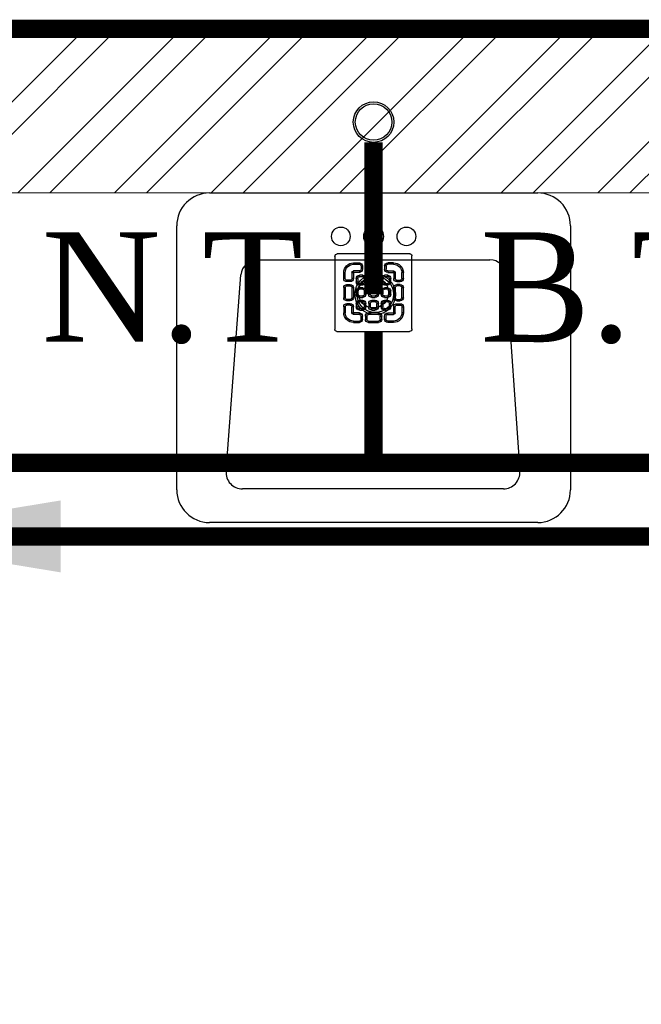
# Model space of a CAD drawing. Header units: inches. Extents: x 119662 to 158499, y 12149 to 20675.
# Tile 58 of 97: x 122195 to 122229, y 19615 to 19669. Entities that reach past the tile are written whole.
import ezdxf

# ---------------------------------------------------------------- set-up
doc = ezdxf.new("R2010")
doc.units = ezdxf.units.IN
doc.header["$MEASUREMENT"] = 0
for name, color, linetype, lineweight in [('00-GRIDTEXT', 1, 'Continuous', 13), ('FLOOR RAISE', 4, 'Continuous', 5), ('KIT TEXT.', 5, 'Continuous', 5), ('PD_BRICK WALL_115', 134, 'Continuous', 30), ('PD_FIXTURE', 21, 'Continuous', 25), ('PD_HATCH', 45, 'Continuous', 9), ('PP- 50DIA Soil Waste Sewer pipe', 54, 'Continuous', 25), ('PP- 75DIA Soil Waste Sewer pipe', 90, 'Continuous', 9), ('PP-Soil Pipe', 1, 'Continuous', 25), ('PP-TEXT', 7, 'Continuous', 40), ('PP-WWP', 3, 'Continuous', 25)]:
    doc.layers.add(name, color=color, linetype=linetype, lineweight=lineweight)
doc.styles.add('Arial', font='GOTHIC.TTF')
doc.styles.add('ISO', font='isocp.shx', dxfattribs={"height": 250})
doc.styles.get("Standard").update_dxf_attribs({"font": 'times.ttf', "height": 4})
doc.dimstyles.new('ISO-10', dxfattribs={"dimtxt": 6, "dimasz": 0.5, "dimexe": 1.25, "dimexo": 0.625, "dimtad": 1, "dimtoh": 1, "dimdec": 1, "dimlunit": 4, "dimtxsty": 'Standard', "dimblk": 'ARCHTICK', "dimcen": 2.5, "dimclrt": 3, "dimadec": 0, "dimazin": 0, "dimtfac": 1, "dimtdec": 1, "dimtmove": 1, "dimatfit": 3, "dimfxl": 1, "dimarcsym": 0})

# ---------------------------------------------------------------- blocks, each defined once
blk = doc.blocks.new('A$C6E471120')
at = {"layer": 'KIT TEXT.', "color": 251, "insert": (-5067.772105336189, -328.0922235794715, 488.6049877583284), "char_height": 60.17529562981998, "width": 1050.283938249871, "attachment_point": 7, "style": 'ISO'}
blk.add_mtext('\\pi300.49;{\\Fromans|c0;\\W0.8;WORK TABLE}', dxfattribs=at)
blk = doc.blocks.new('LV')
at = {"color": 8}
for p, q in [((-254.0401739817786, 510.1021831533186), (254.0401739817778, 510.1021831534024)), ((-304.8401739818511, 50.80000000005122), (-304.8401739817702, 459.3021831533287)), ((-201.0144701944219, 458.0358644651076), (203.0815871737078, 458.0358644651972)), ((304.840173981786, 459.3021831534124), (304.8401739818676, 50.79999999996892)), ((-205.3310171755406, 127.0031444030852), (-226.34620448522, 430.7748868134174)), ((228.4004074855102, 430.6067419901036), (205.474748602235, 126.8349995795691)), ((180.1559282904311, 103.4641220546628), (-179.9992828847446, 103.4641220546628)), ((254.0401739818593, -4.11546e-11), (-254.0401739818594, 4.11546e-11))]:
    blk.add_line(p, q, dxfattribs=at)
for centre, radius in [((0.3542386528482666, 154.2893231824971), 23.5787407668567), ((-50.8000000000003, 67.18562783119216), 14.42670316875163), ((-2.274e-13, 67.18562783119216), 15.31096988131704), ((50.79999999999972, 67.18562783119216), 14.42670316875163)]:
    blk.add_circle(centre, radius, dxfattribs=at)
for centre, radius, start, end in [((-254.0401739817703, 459.3021831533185), 50.8, 90.00000000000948, 179.9999999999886), ((254.040173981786, 459.3021831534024), 50.8, 1.15136e-11, 90.0000000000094), ((-201.0144701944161, 432.6358644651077), 25.4, 90.0000000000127, 184.201645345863), ((203.0815871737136, 432.6358644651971), 25.4, 355.4179460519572, 90.00000000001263), ((-179.9992828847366, 128.8641220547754), 25.4, 184.2016453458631, 269.9999999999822), ((180.1559282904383, 128.8641220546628), 25.4, 269.9999999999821, 355.4179460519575), ((-254.0401739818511, 50.80000000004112), 50.8, 179.9999999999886, 269.9999999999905), ((254.0401739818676, 50.7999999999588), 50.8, 269.9999999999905, 1.14754e-11)]:
    blk.add_arc(centre, radius, start, end, dxfattribs=at)
blk = doc.blocks.new('FIRST FLOOR')
at = {"layer": 'PD_HATCH', "lineweight": 5}
h = blk.add_hatch(dxfattribs=at)
h.set_pattern_fill('ANSI32', color=251, scale=10)
h.set_pattern_definition([(45, (138679.5072074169, 18754.50410332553), (-2.651650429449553, 2.651650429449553), []), (45, (138681.2749743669, 18754.50410332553), (-2.651650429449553, 2.651650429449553), [])])
h.paths.add_polyline_path([(138682.6576681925, 18797.25361296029), (138673.6576681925, 18797.25361296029), (138673.6576681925, 18715.75361295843), (138682.6576681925, 18715.75361295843)])
h.paths.add_polyline_path([(139044.1576681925, 18649.7536129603), (138874.6576681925, 18649.7536129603), (138874.6576681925, 18640.7536129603), (139044.1576681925, 18640.7536129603)])
h.paths.add_polyline_path([(139228.6576681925, 18649.7536129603), (139059.1576681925, 18649.7536129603), (139059.1576681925, 18640.75361296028), (139228.6576681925, 18640.75361296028)])
h.paths.add_polyline_path([(138682.6576681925, 19513.75361296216), (138673.6576681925, 19513.75361296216), (138673.6576681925, 19432.25361296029), (138682.6576681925, 19432.25361296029)])
h.paths.add_polyline_path([(138682.6576681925, 19417.25361296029), (138673.6576681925, 19417.25361296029), (138673.6576681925, 19277.2536129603), (138682.6576681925, 19277.2536129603)])
h.paths.add_polyline_path([(138682.6576681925, 19262.2536129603), (138673.6576681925, 19262.2536129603), (138673.6576681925, 19122.2536129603), (138682.6576681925, 19122.2536129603)])
h.paths.add_polyline_path([(138682.6576681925, 19107.2536129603), (138673.6576681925, 19107.2536129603), (138673.6576681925, 18967.2536129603), (138682.6576681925, 18967.2536129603)])
h.paths.add_polyline_path([(138682.6576681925, 18952.2536129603), (138673.6576681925, 18952.2536129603), (138673.6576681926, 18812.25361296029), (138682.6576681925, 18812.25361296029)])
h.paths.add_polyline_path([(139774.6576681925, 19588.7536129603), (139608.1576681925, 19588.7536129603), (139608.1576681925, 19579.7536129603), (139774.6576681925, 19579.7536129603)])
h.paths.add_polyline_path([(139593.1576681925, 19588.7536129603), (139428.1576681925, 19588.7536129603), (139428.1576681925, 19579.7536129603), (139593.1576681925, 19579.7536129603)])
h.paths.add_polyline_path([(139413.1576681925, 19588.7536129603), (139243.6576681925, 19588.7536129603), (139243.6576681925, 19579.75361296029), (139413.1576681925, 19579.7536129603)])
h.paths.add_polyline_path([(139228.6576681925, 19588.7536129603), (139059.1576681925, 19588.7536129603), (139059.1576681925, 19579.75361296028), (139228.6576681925, 19579.75361296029)])
h.paths.add_polyline_path([(138859.6576681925, 19588.7536129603), (138748.6576681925, 19588.7536129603), (138748.6576681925, 19579.75361296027), (138859.6576681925, 19579.75361296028)])
h.paths.add_polyline_path([(138733.6576681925, 19588.7536129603), (138673.6576681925, 19588.7536129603), (138673.6576681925, 19528.75361296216), (138682.6576681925, 19528.75361296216), (138682.6576681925, 19579.75361296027), (138733.6576681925, 19579.75361296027)])
h.paths.add_polyline_path([(138682.6576681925, 18700.75361295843), (138673.6576681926, 18700.75361295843), (138673.6576681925, 18640.7536129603), (138733.6576681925, 18640.7536129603), (138733.6576681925, 18649.7536129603), (138682.6576681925, 18649.7536129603)])
h.paths.add_polyline_path([(138859.6576681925, 18649.7536129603), (138748.6576681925, 18649.7536129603), (138748.6576681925, 18640.7536129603), (138859.6576681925, 18640.7536129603)])
h.paths.add_polyline_path([(139268.4076681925, 18649.75361296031), (139243.6576681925, 18649.75361296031), (139243.6576681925, 18640.7536129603), (139268.4076681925, 18640.7536129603)])
h.paths.add_polyline_path([(139413.1576681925, 18649.7536129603), (139388.4076681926, 18649.75361296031), (139388.4076681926, 18640.7536129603), (139413.1576681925, 18640.7536129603)])
h.paths.add_polyline_path([(139450.6576681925, 18649.7536129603), (139428.1576681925, 18649.7536129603), (139428.1576681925, 18640.75361296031), (139450.6576681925, 18640.75361296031)])
h.paths.add_polyline_path([(139593.1576681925, 18649.75361296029), (139570.6576681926, 18649.7536129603), (139570.6576681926, 18640.75361296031), (139593.1576681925, 18640.75361296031)])
h.paths.add_polyline_path([(139630.6576681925, 18649.75361296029), (139608.1576681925, 18649.75361296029), (139608.1576681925, 18640.75361296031), (139630.6576681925, 18640.7536129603)])
h.paths.add_polyline_path([(139774.6576681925, 18649.7536129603), (139750.6576681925, 18649.75361296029), (139750.6576681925, 18640.7536129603), (139774.6576681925, 18640.7536129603)])
h.paths.add_polyline_path([(139789.6576681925, 18658.75361296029), (139780.6576681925, 18658.75361296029)])
h.paths.add_polyline_path([(139789.6576681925, 18797.25361296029), (139780.6576681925, 18797.25361296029), (139780.6576681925, 18658.75361296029), (139789.6576681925, 18658.75361296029)])
h.paths.add_polyline_path([(139789.6576681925, 18952.2536129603), (139780.6576681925, 18952.2536129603), (139780.6576681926, 18812.2536129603), (139789.6576681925, 18812.25361296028)])
h.paths.add_polyline_path([(139789.6576681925, 19262.25361296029), (139780.6576681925, 19262.25361296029), (139780.6576681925, 18967.2536129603), (139789.6576681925, 18967.25361296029)])
h.paths.add_polyline_path([(139789.6576681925, 19570.7536129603), (139780.6576681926, 19570.7536129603), (139780.6576681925, 19432.25361296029), (139789.6576681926, 19432.25361296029)])
h.paths.add_polyline_path([(139771.6576681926, 19429.25361296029), (139666.6576681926, 19429.25361296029), (139666.6576681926, 19420.25361296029), (139771.6576681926, 19420.25361296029)])
h.paths.add_polyline_path([(139666.6576681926, 19417.25361296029), (139657.6576681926, 19417.25361296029), (139657.6576681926, 19339.25361296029), (139666.6576681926, 19339.25361296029)])
h.paths.add_polyline_path([(139657.6576681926, 19429.25361296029), (139585.6576681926, 19429.25361296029), (139585.6576681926, 19420.25361296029), (139657.6576681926, 19420.25361296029)])
h.paths.add_polyline_path([(139585.6576681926, 19417.25361296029), (139576.6576681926, 19417.25361296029), (139576.6576681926, 19339.25361296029), (139585.6576681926, 19339.25361296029)])
h.paths.add_polyline_path([(139576.6576681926, 19429.25361296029), (139495.6576681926, 19429.25361296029), (139495.6576681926, 19327.25361296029), (139522.6576681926, 19327.2536129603), (139522.6576681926, 19336.25361296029), (139504.6576681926, 19336.25361296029), (139504.6576681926, 19420.25361296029), (139576.6576681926, 19420.25361296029)])
h.paths.add_polyline_path([(139576.6576681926, 19336.25361296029), (139558.6576681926, 19336.25361296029), (139558.6576681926, 19327.2536129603), (139576.6576681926, 19327.2536129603)], flags=17)
h.paths.add_polyline_path([(139603.6576681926, 19336.25361296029), (139585.6576681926, 19336.25361296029), (139585.6576681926, 19327.25361296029), (139603.6576681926, 19327.2536129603)])
h.paths.add_polyline_path([(139657.6576681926, 19336.25361296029), (139639.6576681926, 19336.25361296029), (139639.6576681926, 19327.2536129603), (139657.6576681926, 19327.2536129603)])
h.paths.add_polyline_path([(139666.6576681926, 19327.25361296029), (139657.6576681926, 19327.25361296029), (139657.6576681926, 19264.25361296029), (139666.6576681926, 19264.25361296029)])
h.paths.add_polyline_path([(139789.6576681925, 19278.2536129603), (139780.6576681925, 19278.2536129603), (139780.6576681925, 19277.25361296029), (139789.6576681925, 19277.25361296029)])
h.paths.add_polyline_path([(139789.6576681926, 19417.25361296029), (139780.6576681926, 19417.25361296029), (139780.6576681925, 19398.2536129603), (139789.6576681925, 19398.2536129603)])
h.paths.add_polyline_path([(138911.4076681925, 19579.75361296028), (138911.4076681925, 19588.7536129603), (138874.6576681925, 19588.7536129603), (138874.6576681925, 19579.75361296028)])
h.paths.add_polyline_path([(139007.4076681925, 19588.7536129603), (139007.4076681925, 19579.75361296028), (139044.1576681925, 19579.75361296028), (139044.1576681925, 19588.7536129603)])
at = {"layer": 'PD_BRICK WALL_115', "color": 251, "lineweight": 5}
for p, q in [((139789.6576681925, 19588.7536129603), (139007.4076681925, 19588.7536129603)), ((139593.1576681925, 19579.7536129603), (139428.1576681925, 19579.7536129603))]:
    blk.add_line(p, q, dxfattribs=at)
at = {"layer": '00-GRIDTEXT', "color": 8, "xscale": 0.03937007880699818, "yscale": 0.03937007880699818, "zscale": 0.03937007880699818}
blk.add_blockref('A$C6E471120', (139249.657668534, 19579.75418360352), dxfattribs=at)
at = {"layer": 'PD_FIXTURE', "color": 251, "ltscale": 12, "xscale": 0.03542840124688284, "yscale": 0.03542840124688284, "zscale": 0.03542840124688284, "rotation": 180}
blk.add_blockref('LV', (139515.4720773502, 19579.75361296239), dxfattribs=at)
blk = doc.blocks.new('PP-GRATING')
at = {"linetype": 'Continuous'}
for p, q in [((-53.13747282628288, -49.44342391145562), (-53.13747282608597, 49.44342391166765)), ((-49.72758152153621, 52.85331521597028), (49.72758152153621, 52.85331521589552)), ((-27.56328804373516, 40.69137005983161), (-27.56328804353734, 38.6454352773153)), ((-19.60687500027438, 40.69137005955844), (-27.56328705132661, 40.69137005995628)), ((-19.60687500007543, 38.6454352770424), (-19.60687500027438, 40.69137005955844)), ((-7.103939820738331, 38.64543329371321), (-7.103939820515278, 40.69136807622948)), ((-7.103940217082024, 40.6913679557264), (6.535625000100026, 40.6913679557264)), ((6.535625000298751, 40.6913680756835), (6.535625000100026, 38.64543329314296)), ((19.03855978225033, 40.69137005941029), (26.99497183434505, 40.69137005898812)), ((19.03855978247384, 38.64543527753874), (19.03855978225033, 40.69137005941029)), ((26.99497282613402, 40.69137005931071), (26.99497282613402, 38.64543527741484)), ((52.56915760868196, 50.01173912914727), (52.5691576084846, -48.87510869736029)), ((-38.92959239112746, 27.27913092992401), (-40.9755271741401, 27.27913092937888)), ((-40.9755271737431, 27.27913152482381), (-40.9755271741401, 19.32271800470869)), ((-38.92959239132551, 27.2791315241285), (-38.92959239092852, 19.32271800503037)), ((-29.83654891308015, 19.32271788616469), (-29.83654891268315, 27.27913104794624)), ((-27.79061413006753, 27.27913104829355), (-29.83654891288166, 27.27913092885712)), ((-27.79061413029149, 19.32271788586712), (-27.79061413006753, 27.27913104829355)), ((-19.60687500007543, 38.6454352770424), (-27.56328705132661, 38.6454352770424)), ((-27.56328804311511, 29.55239179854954), (-27.56328804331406, 27.5064570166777)), ((-27.56328804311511, 29.55239179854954), (-19.60687539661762, 29.55239179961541)), ((-27.56328804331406, 27.5064570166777), (-19.60687539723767, 27.50645701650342)), ((-19.60687539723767, 27.50645701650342), (-19.60687539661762, 29.55239179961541)), ((-17.3336141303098, 31.82565266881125), (-17.33361413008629, 36.37217436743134)), ((-15.28767934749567, 36.37217433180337), (-17.3336141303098, 36.37217433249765)), ((-17.3336141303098, 31.82565266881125), (-15.2876793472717, 31.82565266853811)), ((-15.2876793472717, 31.82565266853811), (-15.28767934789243, 36.37217436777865)), ((-11.42313586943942, 36.37217242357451), (-11.42313586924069, 31.8256507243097)), ((-9.377201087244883, 36.37217242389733), (-11.42313586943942, 36.37217242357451)), ((-11.42313586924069, 31.82565076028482), (-9.377201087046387, 31.82565072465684)), ((-9.377201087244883, 36.37217242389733), (-9.377201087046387, 31.82565072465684)), ((-7.103940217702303, 38.64543317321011), (6.535625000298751, 38.64543317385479)), ((-7.103940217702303, 29.55238981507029), (6.535625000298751, 29.55238981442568)), ((-7.103940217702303, 29.55238981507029), (-7.103940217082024, 27.50645503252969)), ((-7.103940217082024, 27.50645503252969), (6.535625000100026, 27.50645503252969)), ((6.535625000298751, 29.55238981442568), (6.535625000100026, 27.50645503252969)), ((8.808885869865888, 31.82565068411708), (8.808885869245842, 36.37217230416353)), ((10.85482065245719, 36.37217219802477), (8.808885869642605, 36.37217219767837)), ((8.808885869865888, 31.82565068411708), (10.85482065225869, 31.82565068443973)), ((10.85482065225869, 31.82565068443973), (10.85482065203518, 36.37217230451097)), ((14.71936413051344, 31.82565266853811), (14.71936413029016, 36.37217436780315)), ((14.71936413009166, 36.3721743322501), (16.76529891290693, 36.37217433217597)), ((16.76529891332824, 31.82565266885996), (14.71936413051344, 31.82565266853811)), ((16.76529891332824, 31.82565266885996), (16.76529891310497, 36.37217436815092)), ((19.03855978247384, 38.64543527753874), (26.99497183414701, 38.64543527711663)), ((26.99497282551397, 29.55239179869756), (19.03856017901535, 29.55239179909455)), ((19.03856017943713, 27.50645701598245), (19.03856017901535, 29.55239179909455)), ((26.99497282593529, 27.50645701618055), (19.03856017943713, 27.50645701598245)), ((26.99497282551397, 29.55239179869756), (26.99497282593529, 27.50645701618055)), ((27.22229891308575, 19.32271788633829), (27.22229891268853, 27.27913104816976)), ((27.22229891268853, 27.27913104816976), (29.26823369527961, 27.27913092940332)), ((29.26823369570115, 19.32271788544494), (29.2682336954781, 27.27913104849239)), ((38.36127717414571, 27.2791315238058), (38.36127717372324, 19.3227180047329)), ((38.36127717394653, 27.27913092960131), (40.40721195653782, 27.27913092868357)), ((40.40721195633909, 27.2791315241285), (40.40721195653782, 19.32271800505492)), ((-38.92959239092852, 19.32271800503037), (-40.97552717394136, 19.32271811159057)), ((-36.65633152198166, 17.04945701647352), (-32.10981017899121, 17.0494570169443)), ((-36.65633152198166, 17.04945701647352), (-36.65633152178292, 15.00352223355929)), ((-36.65633152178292, 15.00352223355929), (-32.10981017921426, 15.00352223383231)), ((-29.83654891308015, 19.32271788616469), (-27.79061413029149, 19.32271788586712)), ((-23.92607065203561, 14.77619622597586), (-23.92607065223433, 19.32271792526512)), ((-21.88013586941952, 19.32271792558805), (-23.92607065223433, 19.32271792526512)), ((-21.88013586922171, 14.77619622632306), (-23.92607065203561, 14.77619622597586)), ((-21.88013586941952, 14.77619626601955), (-21.88013586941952, 19.32271788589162)), ((-19.60687500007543, 23.64191361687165), (-15.06035345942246, 23.64191361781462)), ((-19.60687499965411, 21.59597883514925), (-19.60687500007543, 23.64191361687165)), ((-19.60687480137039, 21.59597875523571), (-15.0603532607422, 21.59597875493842)), ((-15.06035345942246, 23.64191361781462), (-15.06035345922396, 21.59597883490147)), ((-12.78709239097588, 19.32271784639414), (-12.78709239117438, 14.77619614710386)), ((-10.74115760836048, 19.32271796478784), (-12.78709239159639, 19.32271796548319)), ((-12.78709239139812, 14.7761963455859), (-10.74115760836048, 14.77619634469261)), ((-10.74115760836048, 19.32271796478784), (-10.74115760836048, 14.77619634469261)), ((-6.876614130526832, 14.7761961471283), (-6.876614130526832, 19.32271784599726)), ((-4.830679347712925, 19.3227178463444), (-6.876614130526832, 19.32271784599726)), ((-4.830679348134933, 14.77619614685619), (-6.876614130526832, 14.7761961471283)), ((-4.830679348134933, 14.77619614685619), (-4.830679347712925, 19.3227178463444)), ((-2.557418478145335, 23.64191353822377), (1.98910306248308, 23.64191353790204)), ((-2.55741847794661, 21.59597875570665), (-2.557418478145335, 23.64191353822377)), ((-2.55741847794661, 21.59597875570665), (1.989103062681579, 21.59597875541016)), ((1.98910306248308, 23.64191353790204), (1.989103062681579, 21.59597875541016)), ((4.262364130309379, 19.32271788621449), (4.262364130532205, 14.77619626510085)), ((6.308298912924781, 19.32271788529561), (4.262364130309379, 19.32271788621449)), ((4.262364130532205, 14.77619626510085), (6.308298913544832, 14.77619626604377)), ((6.308298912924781, 19.32271788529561), (6.308298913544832, 14.77619626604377)), ((10.17284239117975, 14.77619614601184), (10.1728423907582, 19.32271784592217)), ((12.21877717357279, 19.32271784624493), (10.1728423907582, 19.32271784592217)), ((12.21877717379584, 14.77619614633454), (10.17284239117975, 14.77619614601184)), ((12.21877717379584, 14.77619614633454), (12.21877717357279, 19.32271784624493)), ((14.49203804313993, 23.64191353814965), (19.03855958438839, 23.64191353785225)), ((14.49203804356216, 21.59597875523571), (14.49203804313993, 23.64191353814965)), ((14.49203804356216, 21.59597875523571), (19.03855958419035, 21.59597875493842)), ((19.03855958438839, 23.64191353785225), (19.03855958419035, 21.59597875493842)), ((21.31182065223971, 19.32271788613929), (21.31182065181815, 14.77619626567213)), ((23.35775543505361, 19.32271788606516), (21.31182065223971, 19.32271788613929)), ((21.31182065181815, 14.77619626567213), (23.35775543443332, 14.776196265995)), ((23.35775543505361, 19.32271788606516), (23.35775543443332, 14.776196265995)), ((29.26823369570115, 19.32271788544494), (27.22229891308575, 19.32271788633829)), ((36.08801630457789, 17.04945701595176), (31.54149496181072, 17.04945701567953)), ((36.08801630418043, 15.00352223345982), (31.54149496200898, 15.00352223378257)), ((36.08801630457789, 17.04945701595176), (36.08801630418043, 15.00352223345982)), ((38.36127717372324, 19.3227180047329), (40.40721195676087, 19.32271811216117)), ((-40.97552717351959, 6.819783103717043), (-40.97552717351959, -6.819781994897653)), ((-38.92959239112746, 6.819783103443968), (-40.97552717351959, 6.819783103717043)), ((-38.92959239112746, 6.819783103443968), (-38.92959239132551, -6.819781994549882)), ((-32.10980978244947, 11.1389787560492), (-36.65633132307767, 11.1389787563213)), ((-36.65633132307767, 11.1389787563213), (-36.65633132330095, 9.093043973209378)), ((-32.10980978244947, 9.093043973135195), (-36.65633132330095, 9.093043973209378)), ((-32.10980978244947, 9.093043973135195), (-32.10980978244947, 11.1389787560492)), ((-29.83654891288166, -6.819782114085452), (-29.83654891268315, 6.819783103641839)), ((-29.83654891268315, 6.819783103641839), (-27.79061413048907, 6.819783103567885)), ((-27.79061413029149, -6.819782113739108), (-27.79061413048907, 6.819783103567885)), ((-23.92607065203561, -2.27326066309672), (-23.92607065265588, 2.273261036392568)), ((-21.8801358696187, 2.273261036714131), (-23.92607065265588, 2.273261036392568)), ((-21.8801358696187, -2.273260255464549), (-21.8801358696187, 2.273261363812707)), ((-15.06035365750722, 12.50293527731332), (-19.60687499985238, 12.50293527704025)), ((-19.60687460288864, 12.50293535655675), (-19.60687460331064, 10.45700057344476)), ((-15.0603532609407, 10.45700057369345), (-19.60687460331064, 10.45700057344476)), ((-19.60687499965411, 6.592456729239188), (-15.06035345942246, 6.592456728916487)), ((-19.60687499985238, 4.546521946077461), (-19.60687499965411, 6.592456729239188)), ((-19.60687480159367, 4.546522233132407), (-15.0603532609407, 4.546522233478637)), ((-15.06035326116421, 12.50293535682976), (-15.0603532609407, 10.45700057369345)), ((-15.06035345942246, 6.592456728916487), (-15.06035345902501, 4.546521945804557)), ((-12.78709239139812, 2.273261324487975), (-12.78709239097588, -2.273260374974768)), ((-10.74115760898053, 2.27326107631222), (-12.78709239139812, 2.273261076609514)), ((-10.74115760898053, 2.27326107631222), (-10.74115760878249, -2.273260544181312)), ((-6.876614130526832, -2.273260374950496), (-6.876614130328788, 2.273261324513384)), ((-4.830679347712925, 2.273261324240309), (-6.876614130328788, 2.273261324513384)), ((-4.830679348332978, -2.273260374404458), (-4.830679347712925, 2.273261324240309)), ((1.98910326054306, 12.50293527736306), (-2.557418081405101, 12.50293527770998)), ((-2.557418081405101, 12.50293527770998), (-2.557418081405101, 10.45700049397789)), ((1.989103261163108, 10.45700049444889), (-2.557418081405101, 10.45700049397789)), ((-2.557418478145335, 6.592457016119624), (1.98910306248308, 6.592457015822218)), ((-2.557418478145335, 4.546522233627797), (-2.557418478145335, 6.592457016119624)), ((-2.557418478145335, 4.546522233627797), (1.98910306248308, 4.546522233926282)), ((1.98910326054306, 12.50293527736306), (1.989103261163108, 10.45700049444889)), ((1.98910306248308, 6.592457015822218), (1.98910306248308, 4.546522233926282)), ((4.262364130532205, 2.273261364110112), (4.262364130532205, -2.273260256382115)), ((6.308298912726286, 2.273261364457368), (4.262364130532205, 2.273261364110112)), ((6.308298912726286, 2.273261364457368), (6.308298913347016, -2.273260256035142)), ((10.17284239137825, -2.273260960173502), (10.17284239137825, 2.273260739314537)), ((12.21877717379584, 2.273260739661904), (10.17284239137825, 2.273260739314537)), ((12.21877717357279, -2.273260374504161), (12.21877717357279, 2.273261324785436)), ((19.03855978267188, 12.50293527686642), (14.49203844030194, 12.50293527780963)), ((14.49203844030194, 12.50293527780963), (14.49203843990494, 10.45700049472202)), ((19.03855978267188, 10.45700049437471), (14.49203843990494, 10.45700049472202)), ((14.49203804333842, 6.592456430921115), (19.0385595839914, 6.59245643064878)), ((14.49203804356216, 4.546521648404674), (14.49203804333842, 6.592456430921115)), ((14.49203804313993, 4.546522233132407), (19.03855958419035, 4.546522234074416)), ((19.03855978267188, 12.50293527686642), (19.03855978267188, 10.45700049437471)), ((19.0385595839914, 6.59245643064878), (19.03855958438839, 4.546521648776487)), ((21.31182065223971, 2.273261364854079), (21.31182065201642, -2.273260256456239)), ((23.35775543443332, 2.273260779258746), (21.3118206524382, 2.27326077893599)), ((23.35775543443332, 2.273260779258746), (23.35775543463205, -2.273260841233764)), ((27.22229891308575, -6.819782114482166), (27.22229891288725, 6.819783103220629)), ((29.26823369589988, 6.819783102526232), (27.22229891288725, 6.819783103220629)), ((29.2682336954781, -6.819782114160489), (29.26823369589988, 6.819783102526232)), ((31.5414945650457, 11.13897875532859), (36.0880161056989, 11.13897875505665)), ((31.5414945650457, 9.09304397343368), (31.5414945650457, 11.13897875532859)), ((31.5414945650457, 9.09304397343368), (36.08801610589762, 9.093043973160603)), ((36.0880161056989, 11.13897875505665), (36.08801610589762, 9.093043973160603)), ((38.36127717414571, 6.819783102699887), (38.36127717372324, -6.819781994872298)), ((38.36127717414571, 6.819783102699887), (40.40721195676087, 6.819783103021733)), ((40.40721195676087, 6.819783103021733), (40.40721195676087, -6.819781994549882)), ((-40.9755271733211, -6.819781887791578), (-38.92959239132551, -6.819781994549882)), ((-36.65633152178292, -9.093042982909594), (-32.10981017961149, -9.093042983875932)), ((-36.65633152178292, -9.093042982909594), (-36.65633152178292, -11.13897776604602)), ((-36.65633152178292, -11.13897776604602), (-32.10981017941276, -11.13897776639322)), ((-32.10981017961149, -9.093042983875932), (-32.10981053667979, -11.13897776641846)), ((-29.83654891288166, -6.819782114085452), (-27.79061413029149, -6.819782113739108)), ((-21.8801358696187, -2.273260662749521), (-23.92607065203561, -2.27326066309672)), ((-19.60687500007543, -10.45699942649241), (-15.06035345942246, -10.456999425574)), ((-19.60687499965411, -12.50293420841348), (-19.60687500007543, -10.45699942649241)), ((-15.06035365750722, -4.546521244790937), (-19.60687499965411, -4.546521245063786)), ((-19.60687460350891, -4.546521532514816), (-19.60687460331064, -6.592456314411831)), ((-15.06035326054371, -6.592456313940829), (-19.60687460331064, -6.592456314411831)), ((-19.6068748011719, -12.50293428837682), (-15.0603532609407, -12.50293428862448)), ((-15.0603532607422, -4.546521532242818), (-15.06035326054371, -6.592456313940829)), ((-15.06035345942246, -10.456999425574), (-15.06035345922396, -12.5029342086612)), ((-12.78709239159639, -2.27326054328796), (-10.74115760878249, -2.273260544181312)), ((-4.830679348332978, -2.273260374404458), (-6.876614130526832, -2.273260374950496)), ((1.98910326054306, -4.546521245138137), (-2.557418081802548, -4.546521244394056)), ((-2.557418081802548, -4.546521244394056), (-2.557418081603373, -6.59245602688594)), ((1.989103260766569, -6.592456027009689), (-2.557418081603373, -6.59245602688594)), ((-2.557418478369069, -10.45699950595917), (1.98910306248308, -10.45699950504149)), ((-2.557418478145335, -12.50293428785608), (-2.557418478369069, -10.45699950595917)), ((-2.557418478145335, -12.50293428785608), (1.98910306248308, -12.5029342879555)), ((1.98910326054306, -4.546521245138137), (1.989103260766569, -6.592456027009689)), ((1.98910306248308, -10.45699950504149), (1.98910306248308, -12.5029342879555)), ((4.262364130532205, -2.273260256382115), (6.308298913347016, -2.273260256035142)), ((12.21877717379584, -2.273260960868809), (10.17284239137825, -2.273260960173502)), ((19.03855978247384, -4.54652124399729), (14.4920384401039, -4.546521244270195)), ((14.49203843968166, -4.546521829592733), (14.4920384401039, -6.592456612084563)), ((19.03855978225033, -6.592456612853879), (14.4920384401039, -6.592456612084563)), ((14.49203804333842, -10.45699950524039), (19.03855958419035, -10.4569995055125)), ((14.49203804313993, -12.50293428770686), (14.49203804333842, -10.45699950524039)), ((14.49203804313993, -12.50293428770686), (19.03855958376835, -12.50293428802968)), ((19.03855978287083, -4.546521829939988), (19.03855978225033, -6.592456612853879)), ((19.03855958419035, -10.4569995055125), (19.03855958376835, -12.50293428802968)), ((21.31182065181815, -2.273260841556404), (23.35775543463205, -2.273260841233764)), ((29.2682336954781, -6.819782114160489), (27.22229891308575, -6.819782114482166)), ((36.0880163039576, -9.09304298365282), (31.54149496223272, -9.093042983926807)), ((31.54149496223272, -9.093042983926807), (31.54149531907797, -11.13897776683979)), ((36.08801630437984, -11.13897776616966), (31.54149496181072, -11.13897776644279)), ((36.0880163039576, -9.09304298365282), (36.08801630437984, -11.13897776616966)), ((40.40721195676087, -6.819781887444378), (38.36127717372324, -6.819781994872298)), ((-40.9755271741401, -27.27913193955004), (-40.9755271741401, -19.32271842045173)), ((-38.92959239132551, -19.32271842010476), (-40.97552717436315, -19.32271852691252)), ((-38.92959239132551, -27.27913193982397), (-38.92959239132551, -19.32271842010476)), ((-36.65633152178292, -17.04945743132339), (-36.65633152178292, -15.00352264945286)), ((-36.65633152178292, -15.00352264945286), (-32.10981017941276, -15.00352264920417)), ((-36.65633152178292, -17.04945743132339), (-32.10981017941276, -17.04945743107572)), ((-29.83654891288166, -19.32271830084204), (-27.79061413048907, -19.32271830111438)), ((-29.83654891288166, -19.32271830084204), (-29.83654891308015, -27.27913146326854)), ((-27.79061413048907, -19.32271830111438), (-27.79061413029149, -27.27913146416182)), ((-23.92607065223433, -19.32271681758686), (-23.92607065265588, -14.77619511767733)), ((-21.8801358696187, -14.77619511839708), (-23.92607065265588, -14.77619511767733)), ((-21.88013586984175, -19.32271681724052), (-23.92607065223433, -19.32271681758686)), ((-21.8801358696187, -19.32271677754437), (-21.88013586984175, -14.77619515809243)), ((-15.0603532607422, -21.59597776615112), (-19.60687500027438, -21.59597776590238)), ((-19.60687460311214, -21.59597768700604), (-19.60687460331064, -23.6419124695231)), ((-15.06035326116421, -23.64191246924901), (-19.60687460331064, -23.6419124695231)), ((-15.0603532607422, -21.59597768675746), (-15.06035326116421, -23.64191246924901)), ((-12.78709239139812, -14.77619519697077), (-12.78709239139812, -19.32271689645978)), ((-10.74115760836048, -14.77619507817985), (-12.78709239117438, -14.77619507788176)), ((-12.78709239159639, -19.32271669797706), (-10.74115760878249, -19.32271669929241)), ((-10.74115760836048, -14.77619507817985), (-10.74115760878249, -19.32271669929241)), ((-6.876614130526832, -19.32271689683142), (-6.876614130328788, -14.77619519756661)), ((-4.830679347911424, -14.77619519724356), (-6.876614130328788, -14.77619519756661)), ((-4.830679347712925, -19.32271689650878), (-6.876614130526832, -19.32271689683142)), ((-4.830679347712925, -19.32271689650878), (-4.830679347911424, -14.77619519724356)), ((1.989103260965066, -21.59597776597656), (-2.557418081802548, -21.59597776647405)), ((-2.557418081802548, -21.59597776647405), (-2.557418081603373, -23.64191254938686)), ((1.989103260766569, -23.64191254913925), (-2.557418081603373, -23.64191254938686)), ((1.989103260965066, -21.59597776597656), (1.989103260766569, -23.64191254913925)), ((4.262364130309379, -14.77619515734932), (4.262364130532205, -19.32271677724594)), ((6.308298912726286, -14.77619515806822), (4.262364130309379, -14.77619515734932)), ((4.262364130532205, -19.32271677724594), (6.308298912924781, -19.32271677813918)), ((6.308298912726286, -14.77619515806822), (6.308298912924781, -19.32271677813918)), ((10.1728423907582, -19.32271689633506), (10.17284239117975, -14.77619519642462)), ((12.21877717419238, -14.77619519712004), (10.17284239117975, -14.77619519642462)), ((12.21877717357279, -19.32271689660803), (10.1728423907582, -19.32271689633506)), ((12.21877717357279, -19.32271689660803), (12.21877717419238, -14.77619519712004)), ((19.03855978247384, -21.59597776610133), (14.49203804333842, -21.59597776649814)), ((14.4920384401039, -21.59597776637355), (14.4920384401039, -23.64191254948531)), ((19.03855978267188, -23.64191254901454), (14.4920384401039, -23.64191254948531)), ((19.03855978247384, -21.59597776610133), (19.03855978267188, -23.64191254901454)), ((21.31182065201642, -14.77619515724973), (21.31182065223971, -19.32271677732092)), ((23.35775543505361, -14.77619515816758), (21.31182065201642, -14.77619515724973)), ((21.31182065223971, -19.32271677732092), (23.35775543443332, -19.32271677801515)), ((23.35775543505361, -14.77619515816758), (23.35775543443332, -19.32271677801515)), ((27.22229891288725, -19.32271830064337), (27.22229891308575, -27.27913146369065)), ((29.26823369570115, -19.32271830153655), (27.22229891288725, -19.32271830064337)), ((29.26823369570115, -19.32271830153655), (29.2682336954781, -27.279131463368)), ((36.0880163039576, -15.00352264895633), (31.54149496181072, -15.00352264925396)), ((36.08801630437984, -17.04945743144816), (31.54149496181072, -17.04945743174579)), ((36.08801630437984, -17.04945743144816), (36.0880163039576, -15.00352264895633)), ((38.36127717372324, -19.32271842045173), (40.40721195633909, -19.32271852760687)), ((38.36127717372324, -27.27913193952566), (38.36127717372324, -19.32271842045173)), ((40.40721195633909, -27.27913193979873), (40.40721195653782, -19.32271842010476)), ((-38.92959239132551, -27.2791313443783), (-40.97552717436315, -27.27913134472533)), ((-27.79061413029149, -27.27913146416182), (-29.83654891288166, -27.27913134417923)), ((-27.56328804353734, -27.50645743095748), (-19.60687539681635, -27.50645743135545)), ((-27.56328804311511, -29.55239221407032), (-27.56328804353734, -27.50645743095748)), ((-27.56328804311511, -29.55239221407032), (-19.60687539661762, -29.5523922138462)), ((-27.56328804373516, -40.69137047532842), (-27.56328804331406, -38.64543569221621)), ((-19.60687500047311, -38.6454356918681), (-27.56328705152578, -38.64543569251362)), ((-19.60687539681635, -27.50645743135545), (-19.60687539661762, -29.5523922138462)), ((-19.60687500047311, -38.6454356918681), (-19.60687500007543, -40.69137047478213)), ((-17.33361413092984, -31.82565308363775), (-17.33361413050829, -36.37217478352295)), ((-17.33361413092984, -31.82565308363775), (-15.28767934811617, -31.82565308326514)), ((-15.28767934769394, -36.37217474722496), (-17.33361413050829, -36.37217474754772)), ((-15.28767934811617, -31.82565308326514), (-15.28767934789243, -36.37217478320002)), ((-11.42313586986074, -36.37217341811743), (-11.42313587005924, -31.82565171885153)), ((-11.42313587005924, -31.82565175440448), (-9.377201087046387, -31.82565171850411)), ((-9.377201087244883, -36.37217341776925), (-11.42313586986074, -36.37217341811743)), ((-9.377201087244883, -36.37217341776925), (-9.377201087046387, -31.82565171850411)), ((-7.103940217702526, -27.5064560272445), (6.535624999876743, -27.50645602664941)), ((-7.103940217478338, -29.55239081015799), (-7.103940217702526, -27.5064560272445)), ((-7.103940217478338, -29.55239081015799), (6.535624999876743, -29.5523908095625)), ((6.535624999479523, -38.64543428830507), (-7.103939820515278, -38.6454342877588)), ((-7.103939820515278, -38.6454342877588), (-7.103939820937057, -40.6913690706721)), ((6.546979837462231, -38.68367258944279), (6.535517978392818, -40.72957526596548)), ((6.535624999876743, -29.5523908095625), (6.535624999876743, -27.50645602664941)), ((8.808885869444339, -31.82565168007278), (8.808885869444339, -36.37217329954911)), ((8.808885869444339, -31.82565168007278), (10.85482065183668, -31.82565167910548)), ((8.83294082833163, -36.42318279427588), (10.87884350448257, -36.4346446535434)), ((10.85482065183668, -31.82565167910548), (10.85482065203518, -36.37217329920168)), ((14.71936413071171, -31.82565308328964), (14.71936412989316, -36.37217478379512)), ((16.76529891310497, -31.82565308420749), (14.71936413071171, -31.82565308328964)), ((14.71936412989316, -36.3721747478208), (16.76529891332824, -36.37217474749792)), ((16.76529891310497, -31.82565308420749), (16.76529891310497, -36.37217478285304)), ((26.99497282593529, -27.50645743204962), (19.03856017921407, -27.50645743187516)), ((19.03856017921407, -27.50645743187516), (19.03856017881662, -29.55239221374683)), ((26.99497282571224, -29.55239221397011), (19.03856017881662, -29.55239221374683)), ((19.03855978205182, -38.64543569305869), (19.03855978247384, -40.69137047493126)), ((19.03855978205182, -38.64543569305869), (26.99497183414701, -38.64543569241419)), ((26.99497282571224, -29.55239221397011), (26.99497282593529, -27.50645743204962)), ((26.99497282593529, -40.69137047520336), (26.99497282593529, -38.64543569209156)), ((27.22229891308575, -27.27913146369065), (29.26823369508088, -27.27913134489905)), ((38.36127717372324, -27.27913134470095), (40.40721195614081, -27.27913134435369)), ((49.15926630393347, -52.28500000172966), (-50.29589673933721, -52.28500000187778)), ((-19.60687500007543, -40.69137047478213), (-27.56328705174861, -40.69137047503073)), ((6.535624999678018, -40.6913690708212), (-7.103939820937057, -40.6913690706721)), ((19.03855978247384, -40.69137047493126), (26.99497183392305, -40.69137047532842))]:
    blk.add_line(p, q, dxfattribs=at)
for centre, radius, start, end in [((-49.72758152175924, 49.44342391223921), 3.409891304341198, 89.99999999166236, 179.9999999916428), ((-27.56328804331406, 27.27913092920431), 13.41223913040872, 89.99999498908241, 179.9999970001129), ((-19.60687499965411, 36.37217440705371), 4.319195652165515, 359.9999990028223, 89.99999999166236), ((-7.103940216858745, 36.37217242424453), 4.319195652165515, 89.99998998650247, 179.9999999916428), ((6.535625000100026, 36.37217242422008), 4.319195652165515, 359.9999970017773, 89.99999999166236), ((19.03855978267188, 36.37217440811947), 4.319195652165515, 89.99999999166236, 180.0000010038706), ((26.99497282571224, 27.27913092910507), 13.41223913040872, 3.0032057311e-06, 90.00000499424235), ((49.72758152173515, 50.01173912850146), 2.841576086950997, 359.9999999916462, 89.99999999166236), ((-27.56328804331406, 27.27913092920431), 11.366304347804, 89.99999498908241, 179.9999970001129), ((-27.56328804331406, 27.27913092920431), 2.273260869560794, 89.99999999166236, 179.9999970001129), ((-27.56328804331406, 27.27913092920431), 0.2273260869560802, 89.99999999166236, 179.9999970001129), ((-19.60687499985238, 31.82565266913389), 4.319195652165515, 269.9999899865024, 359.9999999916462), ((-19.60687499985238, 31.82565266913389), 2.273260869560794, 269.9999899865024, 359.9999999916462), ((-19.60687499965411, 36.37217440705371), 2.273260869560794, 359.9999990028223, 89.99999999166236), ((-7.103940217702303, 31.82565068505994), 4.319195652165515, 179.9999990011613, 269.9999999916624), ((-7.103940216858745, 36.37217242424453), 2.273260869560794, 89.99998998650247, 179.9999999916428), ((-7.103940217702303, 31.82565068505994), 2.273260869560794, 179.9999990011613, 269.9999999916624), ((6.535625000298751, 31.8256506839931), 4.319195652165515, 269.9999999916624, 359.9999999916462), ((6.535625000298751, 31.8256506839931), 2.273260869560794, 269.9999999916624, 359.9999999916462), ((6.535625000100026, 36.37217242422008), 2.273260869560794, 359.9999970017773, 89.99999999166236), ((19.03855978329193, 31.82565266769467), 4.319195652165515, 179.9999999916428, 270.0000099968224), ((19.03855978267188, 36.37217440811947), 2.273260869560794, 89.99999999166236, 180.0000010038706), ((19.03855978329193, 31.82565266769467), 2.273260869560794, 179.9999999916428, 270.0000099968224), ((26.99497282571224, 27.27913092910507), 11.366304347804, 3.0032057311e-06, 90.00000499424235), ((26.99497282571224, 27.27913092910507), 2.273260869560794, 3.0032057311e-06, 89.99999999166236), ((26.99497282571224, 27.27913092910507), 0.2273260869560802, 3.0032057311e-06, 89.99999999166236), ((-36.65633152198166, 19.3227178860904), 4.319195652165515, 179.9999970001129, 269.9999999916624), ((-36.65633152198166, 19.3227178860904), 2.273260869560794, 179.9999970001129, 269.9999999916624), ((-32.10980978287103, 19.32271788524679), 4.319195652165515, 269.9999899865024, 359.9999999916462), ((-32.10980978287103, 19.32271788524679), 2.273260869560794, 269.9999899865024, 359.9999999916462), ((-19.60687499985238, 19.32271796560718), 4.319195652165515, 89.99999999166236, 180.0000010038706), ((-19.60687499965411, 14.77619622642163), 4.319195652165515, 179.9999999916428, 270.0000099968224), ((-19.60687499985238, 19.32271788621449), 2.273260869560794, 89.99999498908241, 179.9999999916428), ((-19.60687499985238, 19.32271796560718), 2.273260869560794, 89.99999999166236, 180.0000010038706), ((-19.60687499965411, 14.77619614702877), 2.273260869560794, 179.9999970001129, 269.9999999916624), ((-15.0603532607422, 19.32271796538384), 4.319195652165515, 359.9999999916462, 90.00000499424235), ((-15.0603532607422, 19.32271788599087), 2.273260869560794, 359.9999990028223, 89.99999999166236), ((-15.0603532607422, 14.77619614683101), 2.273260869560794, 269.9999899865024, 359.9999999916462), ((-15.06035326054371, 14.7761962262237), 4.319195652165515, 269.9999999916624, 3.0032057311e-06), ((-2.557418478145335, 19.32271788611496), 4.319195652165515, 89.99999999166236, 180.0000010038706), ((-2.55741847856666, 14.77619614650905), 4.319195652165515, 179.9999999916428, 270.0000099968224), ((-2.557418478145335, 19.32271788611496), 2.273260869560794, 89.99999999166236, 180.0000010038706), ((-2.557418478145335, 19.32271788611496), 2.273260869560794, 89.99999999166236, 180.0000010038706), ((-2.55741847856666, 14.77619614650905), 2.273260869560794, 179.9999999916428, 270.0000099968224), ((1.989103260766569, 19.32271788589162), 4.319195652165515, 359.9999999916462, 90.00000499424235), ((1.989103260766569, 19.32271788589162), 2.273260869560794, 359.9999999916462, 90.00000499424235), ((1.98910326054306, 14.77619614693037), 2.273260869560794, 269.9999999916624, 3.0032057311e-06), ((1.98910326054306, 14.77619614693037), 4.319195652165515, 269.9999999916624, 3.0032057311e-06), ((14.49203804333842, 19.3227178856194), 4.319195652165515, 89.99999999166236, 180.0000010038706), ((14.49203804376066, 14.77619614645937), 4.319195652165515, 179.9999999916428, 270.0000099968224), ((14.49203804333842, 19.3227178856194), 2.273260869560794, 89.99999999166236, 180.0000010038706), ((14.49203804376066, 14.77619614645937), 2.273260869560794, 179.9999999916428, 270.0000099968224), ((19.03855978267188, 19.32271788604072), 4.319195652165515, 359.9999999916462, 90.00000499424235), ((19.03855978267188, 19.32271788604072), 2.273260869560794, 359.9999999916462, 90.00000499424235), ((19.03855978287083, 14.77619614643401), 2.273260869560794, 269.9999999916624, 3.0032057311e-06), ((19.03855978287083, 14.77619614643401), 4.319195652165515, 269.9999999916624, 3.0032057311e-06), ((31.54149456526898, 19.32271788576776), 4.319195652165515, 179.9999999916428, 270.0000099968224), ((31.54149456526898, 19.32271788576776), 2.273260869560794, 179.9999999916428, 270.0000099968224), ((36.08801630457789, 19.32271788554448), 2.273260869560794, 269.9999999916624, 3.0032057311e-06), ((36.08801630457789, 19.32271788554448), 4.319195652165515, 269.9999999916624, 3.0032057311e-06), ((-36.65633152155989, 6.819783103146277), 4.319195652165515, 89.99999498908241, 179.9999999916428), ((-36.65633152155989, 6.819783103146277), 2.273260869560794, 89.99999498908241, 179.9999999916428), ((-32.10980978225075, 6.81978310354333), 4.319195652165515, 359.9999999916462, 89.99999999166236), ((-32.10980978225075, 6.81978310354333), 2.273260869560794, 359.9999999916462, 89.99999999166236), ((-19.60687500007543, 2.273261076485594), 4.319195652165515, 89.99999999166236, 180.0000010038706), ((-19.60687499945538, 2.273261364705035), 2.273260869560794, 89.99999498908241, 179.9999999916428), ((-19.60687500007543, 2.273261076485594), 2.273260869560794, 89.99999999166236, 180.0000010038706), ((-15.0603532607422, 2.273261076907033), 4.319195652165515, 359.9999999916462, 90.00000499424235), ((-15.0603532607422, 2.273261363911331), 2.273260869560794, 359.9999990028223, 89.99999999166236), ((-2.557418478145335, 2.273261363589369), 4.319195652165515, 89.99999999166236, 180.0000010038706), ((-2.557418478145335, 2.273261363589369), 2.273260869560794, 89.99999999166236, 180.0000010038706), ((-2.557418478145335, 2.273261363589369), 2.273260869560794, 89.99999999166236, 180.0000010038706), ((1.989103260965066, 2.273261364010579), 4.319195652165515, 359.9999999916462, 90.00000499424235), ((1.989103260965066, 2.273261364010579), 2.273260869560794, 359.9999999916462, 90.00000499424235), ((14.49203804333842, 2.273260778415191), 4.319195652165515, 89.99999999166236, 180.0000010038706), ((14.49203804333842, 2.273261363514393), 2.273260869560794, 89.99999999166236, 180.0000010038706), ((14.49203804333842, 2.273260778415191), 2.273260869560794, 89.99999999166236, 180.0000010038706), ((19.03855978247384, 2.273260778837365), 4.319195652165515, 359.9999999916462, 90.00000499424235), ((19.03855978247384, 2.273261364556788), 2.273260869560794, 359.9999999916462, 90.00000499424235), ((31.54149456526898, 6.819783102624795), 4.319195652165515, 89.99999999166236, 179.9999999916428), ((31.54149456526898, 6.819783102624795), 2.273260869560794, 89.99999999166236, 179.9999999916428), ((36.08801630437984, 6.819783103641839), 4.319195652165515, 359.9999999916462, 90.00000499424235), ((36.08801630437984, 6.819783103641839), 2.273260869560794, 359.9999999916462, 90.00000499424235), ((-36.65633152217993, -6.81978211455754), 4.319195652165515, 179.9999970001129, 269.9999999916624), ((-36.65633152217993, -6.81978211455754), 2.273260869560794, 179.9999970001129, 269.9999999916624), ((-32.10980978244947, -6.819782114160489), 4.319195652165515, 269.9999899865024, 359.9999999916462), ((-32.10980978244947, -6.819782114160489), 2.273260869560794, 269.9999899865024, 359.9999999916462), ((-19.60687499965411, -2.273260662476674), 4.319195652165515, 179.9999999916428, 270.0000099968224), ((-19.60687499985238, -14.77619507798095), 4.319195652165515, 89.99999999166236, 180.0000010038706), ((-19.60687499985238, -2.273260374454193), 2.273260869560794, 179.9999970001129, 269.9999999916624), ((-19.60687500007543, -14.77619515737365), 2.273260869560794, 89.99999498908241, 179.9999999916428), ((-19.60687499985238, -14.77619507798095), 2.273260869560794, 89.99999999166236, 180.0000010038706), ((-15.0603532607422, -2.273260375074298), 2.273260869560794, 269.9999899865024, 359.9999999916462), ((-15.0603532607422, -2.273260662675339), 4.319195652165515, 269.9999999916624, 3.0032057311e-06), ((-15.0603532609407, -14.77619507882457), 4.319195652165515, 359.9999999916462, 90.00000499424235), ((-15.06035326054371, -14.77619515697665), 2.273260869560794, 359.9999990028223, 89.99999999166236), ((-2.55741847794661, -2.273260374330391), 4.319195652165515, 179.9999999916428, 270.0000099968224), ((-2.557418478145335, -14.77619515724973), 4.319195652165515, 89.99999999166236, 180.0000010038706), ((-2.55741847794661, -2.273260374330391), 2.273260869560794, 179.9999999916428, 270.0000099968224), ((-2.557418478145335, -14.77619515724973), 2.273260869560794, 89.99999999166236, 180.0000010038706), ((-2.557418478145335, -14.77619515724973), 2.273260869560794, 89.99999999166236, 180.0000010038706), ((1.98910326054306, -2.273260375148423), 2.273260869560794, 269.9999999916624, 3.0032057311e-06), ((1.98910326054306, -2.273260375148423), 4.319195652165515, 269.9999999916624, 3.0032057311e-06), ((1.989103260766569, -14.77619515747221), 4.319195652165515, 359.9999999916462, 90.00000499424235), ((1.989103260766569, -14.77619515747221), 2.273260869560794, 359.9999999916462, 90.00000499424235), ((14.49203804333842, -2.273260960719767), 4.319195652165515, 179.9999999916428, 270.0000099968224), ((14.4920380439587, -14.77619515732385), 4.319195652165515, 89.99999999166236, 180.0000010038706), ((14.49203804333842, -2.273260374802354), 2.273260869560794, 179.9999999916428, 270.0000099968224), ((14.4920380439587, -14.77619515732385), 2.273260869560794, 89.99999999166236, 180.0000010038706), ((14.4920380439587, -14.77619515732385), 2.273260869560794, 89.99999999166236, 180.0000010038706), ((19.03855978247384, -2.273260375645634), 2.273260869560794, 269.9999999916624, 3.0032057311e-06), ((19.03855978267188, -2.273260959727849), 4.319195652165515, 269.9999999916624, 3.0032057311e-06), ((19.03855978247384, -14.77619515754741), 4.319195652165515, 359.9999999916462, 90.00000499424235), ((19.03855978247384, -14.77619515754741), 2.273260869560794, 359.9999999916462, 90.00000499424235), ((31.54149456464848, -6.819782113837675), 4.319195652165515, 179.9999999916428, 270.0000099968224), ((31.54149456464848, -6.819782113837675), 2.273260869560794, 179.9999999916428, 270.0000099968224), ((36.0880163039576, -6.819782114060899), 2.273260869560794, 269.9999999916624, 3.0032057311e-06), ((36.0880163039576, -6.819782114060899), 4.319195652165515, 269.9999999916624, 3.0032057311e-06), ((-36.65633152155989, -19.32271830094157), 4.319195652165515, 89.99999999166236, 180.00000300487), ((-36.65633152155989, -19.32271830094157), 2.273260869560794, 89.99999999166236, 180.00000300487), ((-32.10980978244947, -19.32271830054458), 4.319195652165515, 359.9999999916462, 90.00000999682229), ((-32.10980978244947, -19.32271830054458), 2.273260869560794, 359.9999999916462, 90.00000999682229), ((-19.60687499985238, -19.32271681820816), 4.319195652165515, 179.9999999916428, 270.0000099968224), ((-19.60687500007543, -19.32271689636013), 2.273260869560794, 179.9999970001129, 269.9999999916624), ((-15.0603532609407, -19.32271689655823), 2.273260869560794, 269.9999999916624, 359.9999999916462), ((-15.0603532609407, -19.32271681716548), 4.319195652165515, 269.9999999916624, 3.0032057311e-06), ((-2.557418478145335, -19.32271689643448), 4.319195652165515, 179.9999999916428, 270.0000099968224), ((-2.557418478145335, -19.32271689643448), 2.273260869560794, 179.9999999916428, 270.0000099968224), ((1.989103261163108, -19.32271689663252), 2.273260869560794, 269.9999999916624, 3.0032057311e-06), ((1.989103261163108, -19.32271689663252), 4.319195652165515, 269.9999999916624, 3.0032057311e-06), ((14.49203804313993, -19.32271689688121), 4.319195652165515, 179.9999999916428, 270.0000099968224), ((14.49203804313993, -19.32271689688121), 2.273260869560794, 179.9999999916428, 269.9999999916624), ((19.03855978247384, -19.32271689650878), 2.273260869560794, 269.9999999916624, 3.0032057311e-06), ((19.03855978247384, -19.32271689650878), 4.319195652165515, 269.9999999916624, 3.0032057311e-06), ((31.54149456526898, -19.32271830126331), 4.319195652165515, 89.99998998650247, 179.9999999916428), ((31.54149456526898, -19.32271830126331), 2.273260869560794, 89.99998998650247, 179.9999999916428), ((36.08801630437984, -19.32271830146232), 4.319195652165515, 359.9999970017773, 89.99999999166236), ((36.08801630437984, -19.32271830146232), 2.273260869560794, 359.9999970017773, 89.99999999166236), ((-27.56328804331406, -27.27913134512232), 13.41223913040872, 180.00000300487, 270.0000049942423), ((-27.56328804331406, -27.27913134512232), 11.366304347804, 180.00000300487, 270.0000049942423), ((-27.56328804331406, -27.27913134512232), 2.273260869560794, 180.00000300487, 269.9999999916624), ((-27.56328804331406, -27.27913134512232), 0.2273260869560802, 180.00000300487, 269.9999999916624), ((-19.60687499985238, -31.82565308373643), 4.319195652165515, 359.9999999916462, 90.00000999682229), ((-19.60687499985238, -31.82565308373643), 2.273260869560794, 359.9999999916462, 90.00000999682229), ((-19.60687500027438, -36.37217482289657), 4.319195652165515, 269.9999999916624, 1.0038705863e-06), ((-19.60687500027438, -36.37217482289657), 2.273260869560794, 269.9999999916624, 1.0038705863e-06), ((-7.103940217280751, -31.82565167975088), 4.319195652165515, 89.99999999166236, 180.0000010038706), ((-7.103940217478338, -36.37217341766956), 4.319195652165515, 179.9999999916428, 270.0000099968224), ((-7.103940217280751, -31.82565167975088), 2.273260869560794, 89.99999999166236, 180.0000010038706), ((-7.103940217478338, -36.37217341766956), 2.273260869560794, 179.9999999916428, 270.0000099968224), ((6.559715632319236, -36.41044739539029), 4.319195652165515, 269.6790024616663, 359.6790124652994), ((6.535624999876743, -31.82565167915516), 4.319195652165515, 359.9999999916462, 89.99999999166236), ((6.535624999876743, -31.82565167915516), 2.273260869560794, 359.9999999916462, 89.99999999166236), ((6.559715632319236, -36.41044739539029), 2.273260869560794, 269.6790024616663, 359.6790124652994), ((19.03855978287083, -31.82565308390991), 4.319195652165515, 89.99998998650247, 179.9999999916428), ((19.03855978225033, -36.37217482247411), 4.319195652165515, 179.9999990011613, 269.9999999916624), ((19.03855978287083, -31.82565308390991), 2.273260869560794, 89.99998998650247, 179.9999999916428), ((19.03855978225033, -36.37217482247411), 2.273260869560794, 179.9999990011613, 269.9999999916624), ((26.99497282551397, -27.27913134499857), 2.273260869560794, 269.9999999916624, 359.9999970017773), ((26.99497282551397, -27.27913134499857), 0.2273260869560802, 269.9999999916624, 359.9999970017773), ((26.99497282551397, -27.27913134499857), 13.41223913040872, 269.9999949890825, 359.9999970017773), ((26.99497282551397, -27.27913134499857), 11.366304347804, 269.9999949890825, 359.9999970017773), ((-50.67448384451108, -49.82211509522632), 2.491931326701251, 171.2590690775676, 278.7566635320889), ((49.15926630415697, -48.87510869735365), 3.409891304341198, 269.9999999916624, 359.9999999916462)]:
    blk.add_arc(centre, radius, start, end, dxfattribs=at)
blk = doc.blocks.new('BT-PP')
for radius in [37.51963646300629, 33.76767281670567]:
    blk.add_circle((0, 4.547473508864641e-13), radius)
blk = doc.blocks.new('_ArchTick')
at = {"color": 251, "linetype": 'ByBlock', "const_width": 0.15}
blk.add_lwpolyline([(-0.5, -0.5), (0.5, 0.5)], dxfattribs=at)

msp = doc.modelspace()

# ---------------------------------------------------------------- block references
at = {"color": 8}
msp.add_blockref('FIRST FLOOR', (-17300.78625003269, 79.92778982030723), dxfattribs=at)

# ---------------------------------------------------------------- next in the draw order: linework, layer by layer
at = {"layer": 'FLOOR RAISE', "const_width": 0.9999999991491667}
msp.add_lwpolyline([(121743.371418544, 19668.68140255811), (122488.8714179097, 19668.68140255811), (122488.8714179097, 19512.18140269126), (122470.871417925, 19512.18140269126), (122470.871417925, 19509.18140269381), (122194.8714181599, 19509.18140269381), (122194.8714181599, 19407.1814027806), (122106.3714182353, 19407.18140278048), (121957.8714183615, 19407.18140278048), (121957.8714183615, 19340.68140283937), (121741.8714185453, 19340.68140283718), (121741.8714185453, 19358.68140282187), (121743.371418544, 19358.68140282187), (121743.371418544, 19668.68140255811)], dxfattribs=at)
at = {"layer": 'PP- 50DIA Soil Waste Sewer pipe', "const_width": 0.9999999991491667}
msp.add_lwpolyline([(122214.6824451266, 19654.13240768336), (122214.6824451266, 19662.45707045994)], dxfattribs=at)
at = {"layer": 'PP- 75DIA Soil Waste Sewer pipe', "ltscale": 0.015}
msp.add_lwpolyline([(122148.6116392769, 19654.94837076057, 0.9999999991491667, 0.9999999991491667, 0), (122148.6116392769, 19644.87961830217, 0.9999999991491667, 0.9999999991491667, 0), (122459.7258943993, 19644.87961830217, 0.9999999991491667, 0.9999999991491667, 0), (122465.8427416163, 19650.99646551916, 0.9999999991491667, 0.9999999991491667, 0)], format="xyseb", dxfattribs=at)
at = {"layer": 'PP- 75DIA Soil Waste Sewer pipe', "ltscale": 0.015, "const_width": 0.9999999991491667}
msp.add_lwpolyline([(122214.6732756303, 19652.08939365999), (122214.6732756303, 19644.87961830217)], dxfattribs=at)
at = {"layer": 'PP-Soil Pipe', "color": 1, "ltscale": 0.015}
msp.add_lwpolyline([(122470.6442283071, 19640.85137235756, 0.9999999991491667, 0.9999999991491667, 0), (122154.2391045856, 19640.85137235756, 1, 1, 0), (122154.2391045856, 19654.80282256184, 1, 1, 0)], format="xyseb", dxfattribs=at)

# ---------------------------------------------------------------- next in the draw order: block references
at = {"layer": 'PP- 50DIA Soil Waste Sewer pipe', "xscale": 0.02961412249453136, "yscale": 0.02961412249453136, "zscale": 0.02961412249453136, "rotation": 270}
for p in [(122214.6824451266, 19663.56818157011), (122214.7738660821, 19654.12353206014)]:
    msp.add_blockref('BT-PP', p, dxfattribs=at)
at = {"layer": 'PP-WWP', "xscale": -0.04021621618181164, "yscale": 0.04021621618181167, "zscale": 40.21621618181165, "rotation": 89.9999999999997}
msp.add_blockref('PP-GRATING', (122214.6824441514, 19654.20352626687), dxfattribs=at)

# ---------------------------------------------------------------- next in the draw order: texts
at = {"layer": 'PP-TEXT', "char_height": 5.999999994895, "width": 26.66140014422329, "attachment_point": 7, "style": 'Arial'}
for s, insert in [('{\\fTimes New Roman|b0|i0|c0|p0;N.T}', (122196.4635278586, 19651.39303343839, -0.002280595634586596)), ('{\\fTimes New Roman|b0|i0|c0|p0;B.T}', (122220.5348117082, 19651.39303343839, -0.002280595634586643))]:
    msp.add_mtext(s, dxfattribs=dict(at, insert=insert))

# ---------------------------------------------------------------- next in the draw order: leaders
at = {"layer": 'PP- 75DIA Soil Waste Sewer pipe', "ltscale": 0.015}
msp.add_leader([(122166.7665338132, 19644.87961830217), (122199.6465207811, 19644.87961830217)], dimstyle='ISO-10', override={"dimasz": 12, "dimgap": 0.625, "dimtad": 0}, dxfattribs=at)
at = {"layer": 'PP-Soil Pipe', "color": 1, "lineweight": 5, "ltscale": 0.015}
msp.add_leader([(122185.5215475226, 19640.85137235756), (122218.4015344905, 19640.85137235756)], dimstyle='ISO-10', override={"dimasz": 12, "dimgap": 0.625, "dimtad": 0}, dxfattribs=at)

doc.saveas('drawing.dxf')
